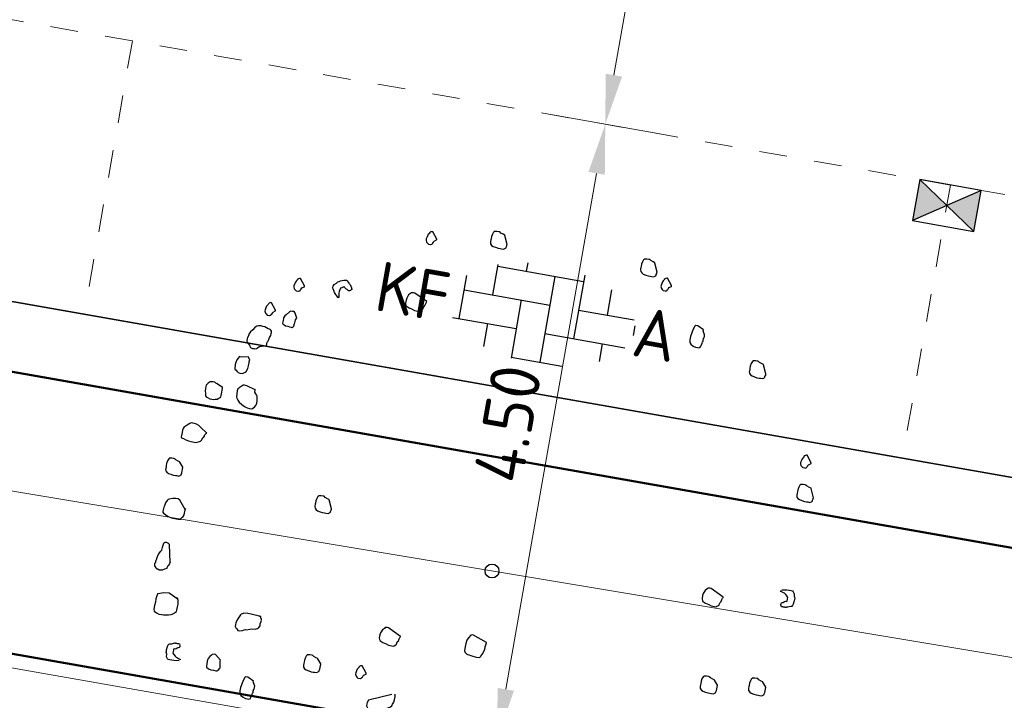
# Model space of a CAD drawing. Header units: metres. Extents: x 2514 to 227642, y 1683 to 852646.
# Tile 216 of 256: x 113821.97 to 113829.08, y 426373.64 to 426378.56. Entities that reach past the tile are written whole.
import ezdxf
from ezdxf.enums import TextEntityAlignment as Align

# ---------------------------------------------------------------- set-up
doc = ezdxf.new("R2010")
doc.units = ezdxf.units.M
doc.linetypes.add('VW-1-1_STREEP', pattern=[2, 1, -1])
doc.layers.get('Defpoints').update_dxf_attribs({"color": 244, "lineweight": 35})
for name, color, linetype, lineweight in [('N-WE-GR-BOOM-S', 94, 'Continuous', 25), ('N-WE-RI-HWA_KOLK-S', 150, 'Continuous', 25), ('N-WE-VH-KANTOPSLUITING_ACHTERKANTBAND-G', 1, 'Continuous', 50), ('N-WE-VH-KANTOPSLUITING_OPSLUITBAND_100X200-G', 1, 'Continuous', 18), ('N-WE-VH-KANTOPSLUITING_TALUDBAND-G', 2, 'Continuous', 35), ('N-WE-VH-M', 7, 'Continuous', 18), ('N-WE-VH-VERHARDING_BETONSTRAATSTEEN-S', 1, 'Continuous', 25), ('N-WE-VH-VERHARDING_STRAATBAKSTEEN-S', 1, 'Continuous', 5), ('N-WE-VW-MARKERING_LANGS_STREEP_11_010-G', 7, 'VW-1-1_STREEP', 13)]:
    doc.layers.add(name, color=color, linetype=linetype, lineweight=lineweight)
doc.layers.add('X-XX-AL-HULPLIJN-G', color=6, linetype='Continuous', lineweight=18, plot=False)
doc.styles.add('NLCS-ISO', font='NLCS-ISO.ttf', dxfattribs={"height": 1.8})
doc.styles.add('NLCS-ISO-M200-T18', font='NLCS-ISO.ttf', dxfattribs={"height": 0.36})
doc.dimstyles.new('NLCS-M200-T18-PIJL_L2_H1', dxfattribs={"dimscale": 0.2, "dimtxt": 2.5, "dimasz": 1.8, "dimexe": 2, "dimexo": 2, "dimgap": 0.7, "dimtad": 1, "dimzin": 0, "dimdsep": 46, "dimtxsty": 'NLCS-ISO-M200-T18', "dimcen": 0, "dimdle": 2, "dimclrd": 256, "dimclre": 256, "dimclrt": 1, "dimadec": 1, "dimazin": 0, "dimtfac": 1, "dimtdec": 3, "dimtofl": 0, "dimtmove": 0, "dimatfit": 3, "dimfxl": 2, "dimfxlon": 1, "dimtfillclr": 256, "dimtolj": 1, "dimtzin": 0, "dimlwd": -1, "dimlwe": -1, "dimarcsym": 0})

# ---------------------------------------------------------------- blocks, each defined once
blk = doc.blocks.new('SVH-BSS_KEIFORMAAT_ELLEBOOG_KL-SO-flat-88')
at = {"layer": 'N-WE-VH-VERHARDING_BETONSTRAATSTEEN-S', "ltscale": 0.2}
for p, q in [((-0.3166, 0.3607), (-0.3553, 0.1409)), ((-0.1013, 0.3725), (-0.112, 0.3113)), ((-0.3189, 0.3477), (0.3016, 0.2384)), ((-0.5437, 0.2819), (-0.5985, -0.0295)), ((0.0948, 0.2748), (-0.0145, -0.3456)), ((0.3096, 0.2841), (0.2288, -0.1752)), ((-0.5621, 0.1773), (0.0584, 0.068)), ((0.5041, 0.1773), (0.472, -0.0048)), ((-0.1485, 0.1044), (-0.2224, -0.3155)), ((0.2652, 0.0316), (0.6665, -0.0391)), ((-0.6445, -0.0214), (-0.1849, -0.1024)), ((-0.3917, -0.066), (-0.4207, -0.2309)), ((0.0219, -0.1388), (0.5984, -0.2403)), ((0.6716, -0.0823), (0.6593, -0.1521)), ((0.4356, -0.2116), (0.4132, -0.3388)), ((-0.2213, -0.3092), (0.1442, -0.3736))]:
    blk.add_line(p, q, dxfattribs=at)
at = {"layer": 'N-WE-VH-VERHARDING_BETONSTRAATSTEEN-S', "style": 'NLCS-ISO'}
blk.add_attdef('FORMAAT', text='', height=0.36, rotation=350.01356, dxfattribs=at).set_placement((-0.6687, 0.1177), align=Align.MIDDLE_RIGHT)
blk.add_attdef('KLEUR', text='', height=0.36, rotation=350.01356, dxfattribs=at).set_placement((0.6687, -0.1177), align=Align.MIDDLE_LEFT)
at = {"layer": 'N-WE-VH-VERHARDING_BETONSTRAATSTEEN-S', "style": 'NLCS-ISO', "flags": 1}
blk.add_attdef('FUNCTIE', text='', height=0.36, rotation=350.01356, dxfattribs=at).set_placement((-0.1015, -0.7101), align=Align.MIDDLE_CENTER)
blk = doc.blocks.new('*D382')
at = {"layer": 'Defpoints', "color": 0, "transparency": 16777216}
for p in [(113826.1959, 426377.8029), (113827.3526, 426377.5993), (113826.5717, 426373.1644)]:
    blk.add_point(p, dxfattribs=at)
at = {"layer": 'N-WE-VH-M', "transparency": 16777216}
for p, q in [((113826.5898, 426377.7336), (113825.802, 426377.8723)), ((113825.4774, 426373.7226), (113826.1335, 426377.4484)), ((113825.8089, 426373.2987), (113825.0211, 426373.4374))]:
    blk.add_line(p, q, dxfattribs=at)
for points in [[(113826.0744, 426377.4588), (113826.1926, 426377.438), (113826.1959, 426377.8029)], [(113825.4183, 426373.733), (113825.5365, 426373.7122), (113825.415, 426373.3681)]]:
    blk.add_solid(points, dxfattribs=at)
at = {"layer": 'N-WE-VH-M', "color": 1, "transparency": 16777216, "insert": (113825.4903, 426375.641), "char_height": 0.36, "attachment_point": 5, "rotation": 80.01356, "style": 'NLCS-ISO-M200-T18'}
blk.add_mtext('\\A1;4.50', dxfattribs=at)
blk = doc.blocks.new('*D383')
at = {"layer": 'Defpoints', "color": 0, "transparency": 16777216}
for p in [(113827.2364, 426383.712), (113828.3931, 426383.5084), (113827.3526, 426377.5993)]:
    blk.add_point(p, dxfattribs=at)
at = {"layer": 'N-WE-VH-M', "transparency": 16777216}
for p, q in [((113827.6303, 426383.6427), (113826.8424, 426383.7814)), ((113826.2583, 426378.1575), (113827.174, 426383.3575)), ((113826.5898, 426377.7336), (113825.802, 426377.8723))]:
    blk.add_line(p, q, dxfattribs=at)
for points in [[(113827.1149, 426383.3679), (113827.233, 426383.3471), (113827.2364, 426383.712)], [(113826.1992, 426378.1679), (113826.3174, 426378.1471), (113826.1959, 426377.8029)]]:
    blk.add_solid(points, dxfattribs=at)
at = {"layer": 'N-WE-VH-M', "color": 1, "transparency": 16777216, "insert": (113826.401, 426380.813), "char_height": 0.36, "attachment_point": 5, "rotation": 80.01356, "style": 'NLCS-ISO-M200-T18'}
blk.add_mtext('\\A1;6.00', dxfattribs=at)
blk = doc.blocks.new('N-SRI-KOLK_STRAAT_450X300-SO')
h = blk.add_hatch(color=256)
h.dxf.hatch_style = 1
h.paths.add_polyline_path([(0, 0.75), (-1.125, 1.5), (-1.125, 0)])
h.paths.add_polyline_path([(1.125, 1.5), (0, 0.75), (1.125, 0)])
for p, q in [((-1.125, 0), (1.125, 1.5)), ((1.125, 0), (-1.125, 1.5))]:
    blk.add_line(p, q)
at = {"flags": 128}
blk.add_lwpolyline([(-1.125, 0), (1.125, 0), (1.125, 1.5), (-1.125, 1.5)], close=True, dxfattribs=at)
blk = doc.blocks.new('SGR-BOOM_11')
at = {"flags": 128}
for points in [[(-0.601, 4.681), (-0.657, 4.805), (-0.657, 4.811), (-0.681, 4.817), (-0.719, 4.829), (-0.737, 4.842), (-0.743, 4.842), (-0.75, 4.842), (-0.781, 4.842), (-0.812, 4.835), (-0.818, 4.835), (-0.818, 4.829), (-0.824, 4.823), (-0.836, 4.792), (-0.843, 4.755), (-0.843, 4.724), (-0.843, 4.706), (-0.843, 4.681), (-0.843, 4.668), (-0.836, 4.65), (-0.818, 4.631), (-0.793, 4.619), (-0.756, 4.613), (-0.719, 4.607), (-0.688, 4.607), (-0.669, 4.607), (-0.638, 4.607), (-0.62, 4.619), (-0.613, 4.625), (-0.607, 4.631), (-0.607, 4.643), (-0.601, 4.662), (-0.601, 4.675), (-0.601, 4.681)], [(1.603, 4.662), (1.548, 4.786), (1.548, 4.792), (1.523, 4.798), (1.486, 4.811), (1.467, 4.823), (1.461, 4.823), (1.455, 4.823), (1.424, 4.823), (1.393, 4.817), (1.387, 4.817), (1.387, 4.811), (1.381, 4.805), (1.368, 4.774), (1.362, 4.736), (1.362, 4.706), (1.362, 4.687), (1.362, 4.662), (1.362, 4.65), (1.368, 4.631), (1.387, 4.613), (1.412, 4.6), (1.449, 4.594), (1.486, 4.588), (1.517, 4.588), (1.536, 4.588), (1.566, 4.588), (1.585, 4.6), (1.591, 4.607), (1.597, 4.613), (1.597, 4.625), (1.603, 4.643), (1.603, 4.656), (1.603, 4.662)], [(-1.614, 4.582), (-1.69, 4.677), (-1.696, 4.677), (-1.702, 4.677), (-1.715, 4.671), (-1.721, 4.665), (-1.733, 4.653), (-1.733, 4.646), (-1.746, 4.628), (-1.752, 4.615), (-1.758, 4.59), (-1.764, 4.559), (-1.764, 4.541), (-1.752, 4.516), (-1.739, 4.504), (-1.721, 4.491), (-1.69, 4.491), (-1.684, 4.491), (-1.665, 4.504), (-1.665, 4.51), (-1.659, 4.516), (-1.653, 4.529), (-1.653, 4.535), (-1.647, 4.547), (-1.614, 4.57), (-1.614, 4.576), (-1.614, 4.582)], [(1.843, 4.507), (1.767, 4.602), (1.761, 4.602), (1.755, 4.602), (1.742, 4.596), (1.736, 4.59), (1.724, 4.578), (1.724, 4.571), (1.712, 4.553), (1.705, 4.54), (1.699, 4.515), (1.693, 4.485), (1.693, 4.466), (1.705, 4.441), (1.717, 4.429), (1.736, 4.416), (1.767, 4.416), (1.773, 4.416), (1.792, 4.429), (1.792, 4.435), (1.798, 4.441), (1.804, 4.454), (1.804, 4.46), (1.811, 4.472), (1.843, 4.495), (1.843, 4.501), (1.843, 4.507)], [(2.406, 3.956), (2.319, 4), (2.288, 4), (2.282, 4), (2.275, 3.987), (2.263, 3.95), (2.251, 3.901), (2.238, 3.833), (2.238, 3.783), (2.245, 3.746), (2.263, 3.721), (2.3, 3.702), (2.337, 3.69), (2.369, 3.69), (2.387, 3.69), (2.406, 3.702), (2.412, 3.721), (2.418, 3.74), (2.424, 3.764), (2.424, 3.783), (2.43, 3.795), (2.43, 3.814), (2.43, 3.826), (2.43, 3.839), (2.437, 3.845), (2.437, 3.869), (2.437, 3.888), (2.406, 3.944), (2.406, 3.956)], [(-2.87, 3.503), (-2.935, 3.566), (-2.951, 3.593), (-2.966, 3.619), (-2.976, 3.636), (-2.971, 3.653), (-2.959, 3.681), (-2.93, 3.705), (-2.915, 3.728), (-2.898, 3.737), (-2.882, 3.747), (-2.836, 3.766), (-2.812, 3.773), (-2.798, 3.774), (-2.787, 3.766), (-2.769, 3.748), (-2.754, 3.735), (-2.743, 3.727), (-2.739, 3.722), (-2.731, 3.719), (-2.728, 3.714), (-2.725, 3.709), (-2.722, 3.704), (-2.719, 3.698), (-2.712, 3.687), (-2.709, 3.682), (-2.706, 3.677), (-2.703, 3.671), (-2.697, 3.661), (-2.699, 3.652), (-2.704, 3.649), (-2.712, 3.637), (-2.718, 3.634), (-2.728, 3.628), (-2.742, 3.627), (-2.754, 3.635), (-2.757, 3.64), (-2.765, 3.643), (-2.782, 3.647), (-2.794, 3.655), (-2.8, 3.666), (-2.811, 3.673), (-2.817, 3.67), (-2.822, 3.667), (-2.833, 3.661), (-2.838, 3.658), (-2.844, 3.655), (-2.86, 3.645), (-2.867, 3.62), (-2.873, 3.595), (-2.875, 3.572), (-2.871, 3.553), (-2.867, 3.534), (-2.866, 3.52), (-2.863, 3.515), (-2.86, 3.509), (-2.865, 3.506), (-2.87, 3.503)], [(-1.602, 3.668), (-1.794, 3.761), (-1.813, 3.761), (-1.844, 3.755), (-1.85, 3.743), (-1.875, 3.718), (-1.893, 3.668), (-1.899, 3.637), (-1.899, 3.594), (-1.887, 3.557), (-1.837, 3.538), (-1.788, 3.526), (-1.751, 3.513), (-1.676, 3.513), (-1.67, 3.52), (-1.646, 3.538), (-1.639, 3.551), (-1.633, 3.582), (-1.621, 3.6), (-1.614, 3.631), (-1.608, 3.65), (-1.602, 3.662), (-1.602, 3.668)], [(-3.38, 3.587), (-3.456, 3.682), (-3.462, 3.682), (-3.468, 3.682), (-3.481, 3.675), (-3.487, 3.669), (-3.499, 3.657), (-3.499, 3.651), (-3.512, 3.632), (-3.518, 3.62), (-3.524, 3.595), (-3.53, 3.564), (-3.53, 3.545), (-3.518, 3.521), (-3.505, 3.508), (-3.487, 3.496), (-3.456, 3.496), (-3.45, 3.496), (-3.431, 3.508), (-3.431, 3.515), (-3.425, 3.521), (-3.419, 3.533), (-3.419, 3.539), (-3.413, 3.552), (-3.38, 3.575), (-3.38, 3.581), (-3.38, 3.587)], [(3.406, 3.486), (3.35, 3.61), (3.35, 3.615), (3.325, 3.622), (3.288, 3.634), (3.269, 3.646), (3.263, 3.646), (3.257, 3.646), (3.226, 3.646), (3.195, 3.64), (3.189, 3.64), (3.189, 3.634), (3.183, 3.628), (3.17, 3.597), (3.164, 3.56), (3.164, 3.529), (3.164, 3.51), (3.164, 3.486), (3.164, 3.473), (3.17, 3.455), (3.189, 3.436), (3.214, 3.423), (3.251, 3.417), (3.288, 3.411), (3.319, 3.411), (3.338, 3.411), (3.368, 3.411), (3.387, 3.423), (3.393, 3.43), (3.399, 3.436), (3.399, 3.448), (3.406, 3.467), (3.406, 3.479), (3.406, 3.486)], [(-3.73, 3.171), (-3.806, 3.265), (-3.812, 3.265), (-3.818, 3.265), (-3.831, 3.259), (-3.837, 3.253), (-3.849, 3.241), (-3.849, 3.234), (-3.861, 3.216), (-3.868, 3.203), (-3.874, 3.178), (-3.88, 3.147), (-3.88, 3.129), (-3.868, 3.104), (-3.855, 3.092), (-3.837, 3.079), (-3.806, 3.079), (-3.799, 3.079), (-3.781, 3.092), (-3.781, 3.098), (-3.775, 3.104), (-3.769, 3.117), (-3.769, 3.123), (-3.762, 3.135), (-3.73, 3.158), (-3.73, 3.164), (-3.73, 3.171)], [(-3.41, 3.111), (-3.443, 3.176), (-3.462, 3.195), (-3.487, 3.195), (-3.512, 3.195), (-3.53, 3.182), (-3.567, 3.132), (-3.586, 3.114), (-3.598, 3.083), (-3.598, 3.071), (-3.598, 3.04), (-3.598, 3.003), (-3.592, 2.996), (-3.586, 2.99), (-3.574, 2.984), (-3.549, 2.972), (-3.518, 2.972), (-3.493, 2.965), (-3.468, 2.965), (-3.456, 2.965), (-3.45, 2.965), (-3.443, 2.972), (-3.431, 2.99), (-3.431, 3.003), (-3.431, 3.015), (-3.425, 3.04), (-3.425, 3.058), (-3.425, 3.083), (-3.41, 3.111)], [(-3.772, 2.642), (-3.772, 2.668), (-3.772, 2.674), (-3.772, 2.693), (-3.765, 2.705), (-3.753, 2.736), (-3.747, 2.767), (-3.734, 2.798), (-3.734, 2.829), (-3.734, 2.841), (-3.734, 2.848), (-3.734, 2.86), (-3.747, 2.872), (-3.759, 2.879), (-3.772, 2.885), (-3.79, 2.885), (-3.815, 2.897), (-3.84, 2.904), (-3.871, 2.904), (-3.895, 2.909), (-3.933, 2.904), (-3.957, 2.897), (-3.982, 2.872), (-4.007, 2.835), (-4.032, 2.798), (-4.05, 2.761), (-4.05, 2.749), (-4.063, 2.711), (-4.063, 2.693), (-4.063, 2.687), (-4.063, 2.681), (-4.063, 2.674), (-4.063, 2.668), (-4.063, 2.662), (-4.056, 2.643), (-4.05, 2.637), (-4.044, 2.631), (-4.013, 2.606), (-4.007, 2.594), (-3.995, 2.575), (-3.976, 2.569), (-3.964, 2.569), (-3.945, 2.569), (-3.933, 2.569), (-3.908, 2.575), (-3.895, 2.588), (-3.889, 2.594), (-3.871, 2.612), (-3.772, 2.642), (-3.772, 2.642), (-3.772, 2.642)], [(-3.995, 2.433), (-4.118, 2.42), (-4.125, 2.42), (-4.131, 2.414), (-4.143, 2.396), (-4.156, 2.365), (-4.168, 2.327), (-4.168, 2.309), (-4.168, 2.297), (-4.168, 2.278), (-4.168, 2.253), (-4.162, 2.228), (-4.143, 2.216), (-4.131, 2.204), (-4.106, 2.191), (-4.081, 2.185), (-4.044, 2.185), (-4.019, 2.204), (-4.007, 2.21), (-3.995, 2.222), (-3.982, 2.272), (-3.976, 2.309), (-3.976, 2.34), (-3.976, 2.352), (-3.976, 2.371), (-3.976, 2.402), (-3.988, 2.414), (-3.995, 2.433)], [(4.271, 2.337), (4.195, 2.432), (4.189, 2.432), (4.183, 2.432), (4.171, 2.426), (4.164, 2.42), (4.152, 2.407), (4.152, 2.401), (4.14, 2.382), (4.133, 2.37), (4.127, 2.346), (4.121, 2.314), (4.121, 2.296), (4.133, 2.271), (4.146, 2.259), (4.164, 2.247), (4.195, 2.247), (4.201, 2.247), (4.22, 2.259), (4.22, 2.265), (4.226, 2.271), (4.233, 2.283), (4.233, 2.29), (4.239, 2.302), (4.271, 2.325), (4.271, 2.331), (4.271, 2.337)], [(-4.292, 1.937), (-4.379, 1.975), (-4.397, 1.981), (-4.416, 1.993), (-4.44, 1.993), (-4.459, 1.993), (-4.484, 1.987), (-4.509, 1.962), (-4.533, 1.931), (-4.533, 1.912), (-4.533, 1.882), (-4.533, 1.844), (-4.521, 1.807), (-4.515, 1.776), (-4.502, 1.764), (-4.484, 1.758), (-4.447, 1.745), (-4.416, 1.745), (-4.391, 1.745), (-4.366, 1.752), (-4.341, 1.758), (-4.317, 1.776), (-4.292, 1.795), (-4.292, 1.801), (-4.292, 1.82), (-4.292, 1.844), (-4.292, 1.869), (-4.292, 1.9), (-4.292, 1.925), (-4.292, 1.937)], [(4.39, 1.844), (4.335, 1.968), (4.335, 1.975), (4.31, 1.981), (4.273, 1.993), (4.254, 2.005), (4.248, 2.005), (4.242, 2.005), (4.211, 2.005), (4.18, 1.999), (4.173, 1.999), (4.173, 1.993), (4.167, 1.987), (4.155, 1.956), (4.149, 1.919), (4.149, 1.888), (4.149, 1.869), (4.149, 1.844), (4.149, 1.832), (4.155, 1.813), (4.173, 1.795), (4.198, 1.783), (4.235, 1.776), (4.273, 1.77), (4.303, 1.77), (4.322, 1.77), (4.353, 1.77), (4.372, 1.783), (4.378, 1.789), (4.384, 1.795), (4.384, 1.807), (4.39, 1.826), (4.39, 1.838), (4.39, 1.844)], [(-4.403, 1.25), (-4.509, 1.318), (-4.533, 1.337), (-4.571, 1.349), (-4.601, 1.355), (-4.626, 1.355), (-4.632, 1.355), (-4.651, 1.355), (-4.657, 1.349), (-4.67, 1.343), (-4.688, 1.324), (-4.713, 1.3), (-4.738, 1.281), (-4.75, 1.256), (-4.756, 1.231), (-4.756, 1.194), (-4.756, 1.151), (-4.756, 1.132), (-4.75, 1.12), (-4.719, 1.114), (-4.682, 1.102), (-4.645, 1.095), (-4.608, 1.089), (-4.577, 1.089), (-4.539, 1.089), (-4.515, 1.095), (-4.484, 1.114), (-4.471, 1.12), (-4.465, 1.132), (-4.459, 1.138), (-4.447, 1.17), (-4.44, 1.176), (-4.428, 1.201), (-4.428, 1.213), (-4.409, 1.244), (-4.403, 1.25)], [(-4.657, 0.705), (-4.713, 0.767), (-4.713, 0.773), (-4.738, 0.779), (-4.775, 0.792), (-4.793, 0.804), (-4.8, 0.804), (-4.806, 0.804), (-4.837, 0.804), (-4.868, 0.798), (-4.874, 0.798), (-4.874, 0.792), (-4.88, 0.786), (-4.892, 0.755), (-4.899, 0.717), (-4.899, 0.687), (-4.899, 0.668), (-4.899, 0.643), (-4.899, 0.631), (-4.892, 0.612), (-4.874, 0.594), (-4.849, 0.581), (-4.812, 0.575), (-4.775, 0.569), (-4.744, 0.569), (-4.725, 0.569), (-4.694, 0.569), (-4.676, 0.581), (-4.67, 0.587), (-4.663, 0.594), (-4.663, 0.606), (-4.657, 0.624), (-4.657, 0.699), (-4.657, 0.705)], [(-2.44, 0.482), (-2.496, 0.606), (-2.496, 0.612), (-2.521, 0.618), (-2.558, 0.631), (-2.576, 0.643), (-2.583, 0.643), (-2.589, 0.643), (-2.62, 0.643), (-2.651, 0.637), (-2.657, 0.637), (-2.657, 0.631), (-2.663, 0.624), (-2.675, 0.594), (-2.682, 0.556), (-2.682, 0.525), (-2.682, 0.507), (-2.682, 0.482), (-2.682, 0.47), (-2.675, 0.451), (-2.657, 0.432), (-2.632, 0.42), (-2.595, 0.414), (-2.558, 0.408), (-2.527, 0.408), (-2.508, 0.408), (-2.477, 0.408), (-2.459, 0.42), (-2.453, 0.426), (-2.446, 0.432), (-2.446, 0.445), (-2.44, 0.464), (-2.44, 0.476), (-2.44, 0.482)], [(3.354, 0.207), (3.162, 0.3), (3.144, 0.3), (3.113, 0.294), (3.107, 0.282), (3.082, 0.257), (3.063, 0.207), (3.057, 0.176), (3.057, 0.133), (3.07, 0.096), (3.119, 0.077), (3.169, 0.065), (3.206, 0.052), (3.28, 0.052), (3.286, 0.059), (3.311, 0.077), (3.317, 0.09), (3.323, 0.12), (3.336, 0.139), (3.342, 0.17), (3.348, 0.189), (3.354, 0.201), (3.354, 0.207)], [(0.099, -1.029), (-0.112, -0.955), (-0.143, -0.967), (-0.167, -1.01), (-0.186, -1.047), (-0.192, -1.097), (-0.192, -1.171), (-0.192, -1.203), (-0.18, -1.227), (-0.149, -1.246), (-0.075, -1.258), (-0.013, -1.264), (0.031, -1.264), (0.049, -1.252), (0.055, -1.239), (0.074, -1.196), (0.08, -1.171), (0.092, -1.134), (0.092, -1.103), (0.092, -1.097), (0.099, -1.035), (0.099, -1.029)], [(3.492, -1.06), (3.437, -0.998), (3.437, -0.992), (3.412, -0.986), (3.375, -0.973), (3.356, -0.961), (3.35, -0.961), (3.344, -0.961), (3.313, -0.961), (3.282, -0.967), (3.276, -0.967), (3.276, -0.973), (3.269, -0.979), (3.257, -1.01), (3.251, -1.047), (3.251, -1.079), (3.251, -1.097), (3.251, -1.122), (3.251, -1.134), (3.257, -1.153), (3.276, -1.171), (3.3, -1.184), (3.338, -1.19), (3.375, -1.196), (3.406, -1.196), (3.424, -1.196), (3.455, -1.196), (3.474, -1.184), (3.48, -1.178), (3.486, -1.171), (3.486, -1.159), (3.492, -1.14), (3.492, -1.066), (3.492, -1.06)], [(4.186, -0.967), (4.13, -0.905), (4.13, -0.899), (4.105, -0.893), (4.068, -0.88), (4.05, -0.868), (4.044, -0.868), (4.037, -0.868), (4.006, -0.868), (3.975, -0.874), (3.969, -0.874), (3.969, -0.88), (3.963, -0.887), (3.95, -0.917), (3.944, -0.955), (3.944, -0.986), (3.944, -1.004), (3.944, -1.029), (3.944, -1.041), (3.95, -1.06), (3.969, -1.079), (3.994, -1.091), (4.031, -1.097), (4.068, -1.103), (4.099, -1.103), (4.118, -1.103), (4.149, -1.103), (4.167, -1.091), (4.173, -1.085), (4.18, -1.079), (4.18, -1.066), (4.186, -1.047), (4.186, -0.973), (4.186, -0.967)], [(-1.14, -1.159), (-1.332, -1.066), (-1.35, -1.066), (-1.381, -1.072), (-1.387, -1.085), (-1.412, -1.109), (-1.431, -1.159), (-1.437, -1.19), (-1.437, -1.233), (-1.425, -1.27), (-1.375, -1.289), (-1.325, -1.302), (-1.288, -1.314), (-1.214, -1.314), (-1.208, -1.307), (-1.183, -1.289), (-1.177, -1.277), (-1.171, -1.246), (-1.158, -1.227), (-1.152, -1.196), (-1.146, -1.178), (-1.14, -1.165), (-1.14, -1.159)], [(-2.205, -1.747), (-2.261, -1.685), (-2.261, -1.679), (-2.285, -1.673), (-2.323, -1.661), (-2.341, -1.648), (-2.347, -1.648), (-2.354, -1.648), (-2.384, -1.648), (-2.416, -1.654), (-2.422, -1.654), (-2.422, -1.661), (-2.428, -1.667), (-2.44, -1.698), (-2.446, -1.735), (-2.446, -1.766), (-2.446, -1.785), (-2.446, -1.809), (-2.446, -1.821), (-2.44, -1.84), (-2.422, -1.859), (-2.397, -1.871), (-2.36, -1.877), (-2.323, -1.884), (-2.292, -1.884), (-2.273, -1.884), (-2.242, -1.884), (-2.224, -1.871), (-2.217, -1.865), (-2.211, -1.859), (-2.211, -1.846), (-2.205, -1.828), (-2.205, -1.753), (-2.205, -1.747)], [(-1.534, -1.768), (-1.61, -1.673), (-1.617, -1.673), (-1.623, -1.673), (-1.635, -1.679), (-1.641, -1.685), (-1.654, -1.698), (-1.654, -1.704), (-1.666, -1.722), (-1.672, -1.735), (-1.678, -1.76), (-1.685, -1.791), (-1.685, -1.809), (-1.672, -1.834), (-1.66, -1.846), (-1.641, -1.859), (-1.61, -1.859), (-1.604, -1.859), (-1.586, -1.846), (-1.586, -1.84), (-1.579, -1.834), (-1.573, -1.821), (-1.573, -1.815), (-1.567, -1.803), (-1.534, -1.78), (-1.534, -1.774), (-1.534, -1.768)], [(-3.642, -1.945), (-3.728, -1.877), (-3.747, -1.877), (-3.772, -1.884), (-3.784, -1.896), (-3.803, -1.921), (-3.821, -1.952), (-3.827, -1.995), (-3.827, -2.038), (-3.827, -2.069), (-3.821, -2.082), (-3.79, -2.1), (-3.753, -2.107), (-3.716, -2.107), (-3.679, -2.107), (-3.673, -2.107), (-3.666, -2.107), (-3.642, -2.082), (-3.635, -2.069), (-3.629, -2.057), (-3.629, -2.032), (-3.642, -1.964), (-3.642, -1.958), (-3.642, -1.945)], [(-3.121, -2.162), (-3.208, -2.119), (-3.239, -2.119), (-3.245, -2.119), (-3.251, -2.131), (-3.264, -2.168), (-3.276, -2.218), (-3.289, -2.286), (-3.289, -2.335), (-3.282, -2.373), (-3.264, -2.398), (-3.227, -2.416), (-3.189, -2.428), (-3.159, -2.428), (-3.14, -2.428), (-3.121, -2.416), (-3.115, -2.398), (-3.109, -2.379), (-3.103, -2.354), (-3.103, -2.335), (-3.097, -2.323), (-3.097, -2.305), (-3.097, -2.292), (-3.097, -2.28), (-3.09, -2.274), (-3.09, -2.249), (-3.09, -2.23), (-3.121, -2.175), (-3.121, -2.162)]]:
    blk.add_lwpolyline(points, close=True, dxfattribs=at)
for points in [[(-3.821, 1.987), (-3.951, 2.024), (-3.988, 2.024), (-4.007, 2.024), (-4.019, 2.011), (-4.032, 1.999), (-4.056, 1.975), (-4.063, 1.962), (-4.069, 1.956), (-4.075, 1.925), (-4.075, 1.882), (-4.069, 1.838), (-4.063, 1.82), (-4.044, 1.795), (-4.019, 1.77), (-3.976, 1.745), (-3.933, 1.72), (-3.889, 1.708), (-3.858, 1.708), (-3.821, 1.708), (-3.79, 1.739), (-3.778, 1.758), (-3.765, 1.795), (-3.765, 1.838), (-3.772, 1.875), (-3.778, 1.9), (-3.79, 1.919), (-3.803, 1.931), (-3.821, 1.95), (-3.821, 1.987), (-3.821, 1.993)], [(4.17, 0.456), (4.244, 0.468), (4.275, 0.468), (4.306, 0.468), (4.325, 0.468), (4.337, 0.456), (4.356, 0.431), (4.362, 0.394), (4.375, 0.369), (4.375, 0.35), (4.375, 0.332), (4.368, 0.282), (4.362, 0.258), (4.356, 0.245), (4.343, 0.239), (4.319, 0.233), (4.3, 0.226), (4.288, 0.221), (4.282, 0.221), (4.275, 0.214), (4.269, 0.214), (4.263, 0.214), (4.257, 0.214), (4.251, 0.214), (4.238, 0.214), (4.232, 0.214), (4.226, 0.214), (4.22, 0.214), (4.207, 0.214), (4.201, 0.221), (4.201, 0.226), (4.195, 0.239), (4.195, 0.245), (4.195, 0.258), (4.201, 0.27), (4.213, 0.276), (4.22, 0.276), (4.226, 0.282), (4.238, 0.295), (4.251, 0.301), (4.263, 0.301), (4.275, 0.307), (4.275, 0.313), (4.275, 0.32), (4.275, 0.332), (4.275, 0.338), (4.275, 0.344), (4.275, 0.363), (4.257, 0.381), (4.238, 0.4), (4.22, 0.413), (4.201, 0.419), (4.183, 0.425), (4.17, 0.431), (4.164, 0.431), (4.158, 0.431), (4.158, 0.437), (4.158, 0.443)], [(-4.521, 0.11), (-4.62, 0.228), (-4.645, 0.241), (-4.682, 0.241), (-4.725, 0.234), (-4.775, 0.216), (-4.787, 0.209), (-4.793, 0.203), (-4.8, 0.191), (-4.818, 0.154), (-4.818, 0.141), (-4.824, 0.11), (-4.831, 0.086), (-4.831, 0.049), (-4.831, 0.024), (-4.831, 0.017), (-4.818, 0.005), (-4.781, -0.013), (-4.744, -0.032), (-4.694, -0.044), (-4.676, -0.044), (-4.645, -0.044), (-4.595, -0.044), (-4.558, -0.038), (-4.558, -0.032), (-4.552, -0.019), (-4.533, 0.005), (-4.521, 0.03), (-4.521, 0.055), (-4.515, 0.117), (-4.515, 0.117), (-4.521, 0.11), (-4.515, 0.117), (-4.515, 0.117), (-4.521, 0.117)], [(-4.601, -0.682), (-4.657, -0.428), (-4.67, -0.416), (-4.701, -0.409), (-4.725, -0.409), (-4.738, -0.416), (-4.744, -0.428), (-4.75, -0.49), (-4.756, -0.527), (-4.756, -0.533), (-4.756, -0.54), (-4.762, -0.546), (-4.769, -0.552), (-4.787, -0.589), (-4.8, -0.633), (-4.8, -0.651), (-4.806, -0.664), (-4.806, -0.682), (-4.812, -0.682), (-4.812, -0.688), (-4.812, -0.701), (-4.812, -0.719), (-4.818, -0.732), (-4.818, -0.744), (-4.818, -0.75), (-4.818, -0.769), (-4.806, -0.781), (-4.793, -0.794), (-4.775, -0.806), (-4.762, -0.806), (-4.738, -0.812), (-4.732, -0.812), (-4.694, -0.806), (-4.663, -0.788), (-4.632, -0.769), (-4.632, -0.763), (-4.632, -0.756), (-4.626, -0.756), (-4.626, -0.738), (-4.614, -0.725), (-4.601, -0.701), (-4.601, -0.682), (-4.601, -0.682), (-4.601, -0.688)], [(-4.397, -1.19), (-4.539, -1.122), (-4.614, -1.128), (-4.67, -1.147), (-4.701, -1.159), (-4.701, -1.165), (-4.707, -1.19), (-4.713, -1.233), (-4.713, -1.283), (-4.719, -1.332), (-4.719, -1.388), (-4.707, -1.413), (-4.67, -1.431), (-4.632, -1.444), (-4.595, -1.444), (-4.564, -1.444), (-4.533, -1.438), (-4.496, -1.431), (-4.459, -1.419), (-4.422, -1.401), (-4.416, -1.388), (-4.391, -1.363), (-4.385, -1.345), (-4.385, -1.32), (-4.385, -1.295), (-4.385, -1.258), (-4.385, -1.233), (-4.391, -1.203), (-4.409, -1.178), (-4.422, -1.171)], [(-3.177, -1.227), (-3.32, -1.215), (-3.344, -1.215), (-3.369, -1.215), (-3.425, -1.221), (-3.437, -1.227), (-3.462, -1.239), (-3.468, -1.252), (-3.505, -1.332), (-3.518, -1.376), (-3.518, -1.406), (-3.518, -1.431), (-3.505, -1.45), (-3.487, -1.462), (-3.468, -1.481), (-3.437, -1.481), (-3.4, -1.469), (-3.381, -1.456), (-3.363, -1.45), (-3.351, -1.45), (-3.301, -1.431), (-3.276, -1.425), (-3.227, -1.419), (-3.196, -1.406), (-3.189, -1.401), (-3.177, -1.388), (-3.165, -1.357), (-3.165, -1.332), (-3.159, -1.295), (-3.159, -1.264), (-3.159, -1.258), (-3.171, -1.246), (-3.177, -1.233), (-3.177, -1.227), (-3.183, -1.227), (-3.196, -1.227), (-3.196, -1.221)], [(-4.23, -2.057), (-4.304, -2.069), (-4.335, -2.069), (-4.366, -2.069), (-4.385, -2.069), (-4.397, -2.057), (-4.416, -2.032), (-4.422, -1.995), (-4.434, -1.97), (-4.434, -1.952), (-4.434, -1.933), (-4.428, -1.884), (-4.422, -1.859), (-4.416, -1.846), (-4.403, -1.84), (-4.379, -1.834), (-4.36, -1.828), (-4.348, -1.821), (-4.341, -1.821), (-4.335, -1.815), (-4.329, -1.815), (-4.323, -1.815), (-4.317, -1.815), (-4.31, -1.815), (-4.298, -1.815), (-4.292, -1.815), (-4.286, -1.815), (-4.28, -1.815), (-4.267, -1.815), (-4.261, -1.821), (-4.261, -1.828), (-4.255, -1.84), (-4.255, -1.846), (-4.255, -1.859), (-4.261, -1.871), (-4.273, -1.877), (-4.28, -1.877), (-4.286, -1.884), (-4.298, -1.896), (-4.31, -1.902), (-4.323, -1.902), (-4.335, -1.908), (-4.335, -1.914), (-4.335, -1.921), (-4.335, -1.933), (-4.335, -1.939), (-4.335, -1.945), (-4.335, -1.964), (-4.317, -1.983), (-4.298, -2.001), (-4.28, -2.013), (-4.261, -2.02), (-4.242, -2.026), (-4.23, -2.032), (-4.224, -2.032), (-4.218, -2.032), (-4.218, -2.038), (-4.218, -2.044)], [(-1.115, -2.008), (-1.437, -2.144), (-1.449, -2.181), (-1.449, -2.2), (-1.449, -2.23), (-1.431, -2.255), (-1.387, -2.28), (-1.319, -2.28), (-1.226, -2.261), (-1.158, -2.218), (-1.103, -2.187), (-1.09, -2.168), (-1.084, -2.144), (-1.072, -2.112), (-1.066, -2.076), (-1.066, -2.051), (-1.066, -2.026), (-1.066, -2.008), (-1.072, -2.008), (-1.072, -2.001), (-1.072, -1.995)]]:
    blk.add_lwpolyline(points, dxfattribs=at)
blk.add_circle((0, 0), 0.1)

msp = doc.modelspace()

# ---------------------------------------------------------------- linework, layer by layer
at = {"layer": 'N-WE-VH-KANTOPSLUITING_ACHTERKANTBAND-G', "ltscale": 0.2}
for p, q in [((113833.8688, 426373.9103), (113810.8233, 426377.9682)), ((113807.6078, 426376.4884), (113838.8353, 426371.0103))]:
    msp.add_line(p, q, dxfattribs=at)
at = {"layer": 'N-WE-VH-KANTOPSLUITING_OPSLUITBAND_100X200-G', "ltscale": 0.2}
msp.add_line((113807.6609, 426376.3776), (113838.8119, 426370.9129), dxfattribs=at)
at = {"layer": 'N-WE-VH-KANTOPSLUITING_TALUDBAND-G', "ltscale": 0.1}
msp.add_line((113834.0183, 426374.3916), (113810.8462, 426378.4719), dxfattribs=at)
at = {"layer": 'N-WE-VW-MARKERING_LANGS_STREEP_11_010-G', "ltscale": 0.2}
msp.add_line((113834.5983, 426376.3234), (113810.9619, 426380.4854), dxfattribs=at)
at = {"layer": 'N-WE-VW-MARKERING_LANGS_STREEP_11_010-G', "ltscale": 0.2, "flags": 128}
for points in [[(113822.7801, 426378.4044), (113822.4328, 426376.4317)], [(113828.6892, 426377.3639), (113828.3419, 426375.3912)]]:
    msp.add_lwpolyline(points, dxfattribs=at)
at = {"layer": 'X-XX-AL-HULPLIJN-G', "ltscale": 0.2, "flags": 128}
msp.add_lwpolyline([(113835.6419, 426372.8693), (113807.2209, 426377.5983)], dxfattribs=at)

# ---------------------------------------------------------------- block references
at = {"layer": 'N-WE-GR-BOOM-S', "ltscale": 0.2, "xscale": 0.5, "yscale": 0.5, "rotation": 350.0500476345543}
msp.add_blockref('SGR-BOOM_11', (113825.3778, 426374.5771), dxfattribs=at)
at = {"layer": 'N-WE-RI-HWA_KOLK-S', "ltscale": 0.2, "xscale": 0.2, "yscale": 0.2, "zscale": 0.2, "rotation": 170.0135621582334}
msp.add_blockref('N-SRI-KOLK_STRAAT_450X300-SO', (113828.6892, 426377.3639), dxfattribs=at)
at = {"layer": 'N-WE-VH-VERHARDING_STRAATBAKSTEEN-S', "ltscale": 0.2}
msp.add_blockref('SVH-BSS_KEIFORMAAT_ELLEBOOG_KL-SO-flat-88', (113825.7376, 426376.4296), dxfattribs=at).add_auto_attribs({'FORMAAT': 'KF', 'KLEUR': 'A'})

# ---------------------------------------------------------------- dimensions: what is measured, and where the dimension line sits
at = {"layer": 'N-WE-VH-M'}
for base, p1, p2, picture, middle in [((113827.2364, 426383.712), (113827.3526, 426377.5993), (113828.3931, 426383.5084), '*D383', (113826.401, 426380.813)), ((113826.1959, 426377.8029), (113826.5717, 426373.1644), (113827.3526, 426377.5993), '*D382', (113825.4903, 426375.641))]:
    dim = msp.add_linear_dim(base=base, p1=p1, p2=p2, angle=80.01356, dimstyle='NLCS-M200-T18-PIJL_L2_H1', override={"dimclrt": 1}, dxfattribs=at)
    dim.commit()
    dim.dimension.update_dxf_attribs({"geometry": picture, "text_midpoint": middle})

doc.saveas('drawing.dxf')
